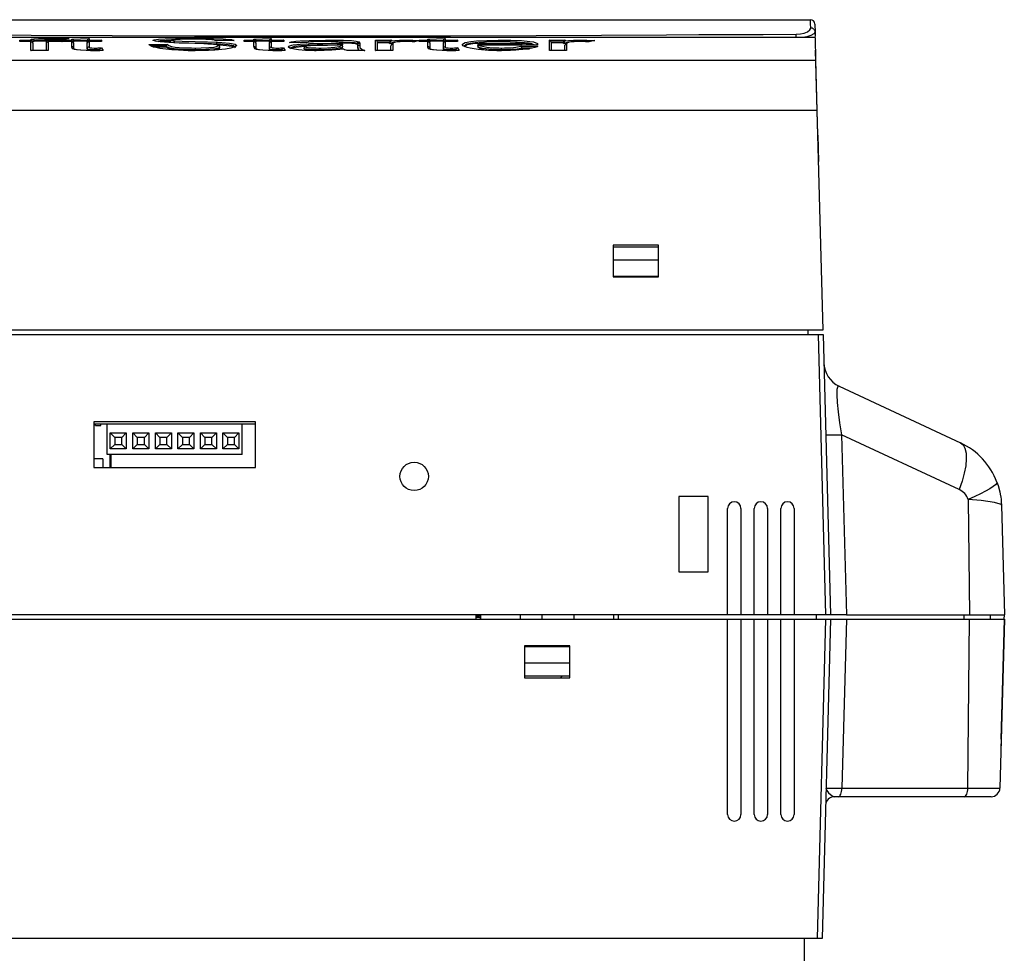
# Model space of a CAD drawing. Extents: x 28 to 402, y 197 to 629.
# Tile 6 of 13: x 291 to 402, y 257 to 363. Entities that reach past the tile are written whole.
import ezdxf

# ---------------------------------------------------------------- set-up
doc = ezdxf.new("R2010")
doc.units = 0
doc.header["$MEASUREMENT"] = 0
doc.layers.get('0').update_dxf_attribs({"linetype": 'CONTINUOUS'})

msp = doc.modelspace()

# ---------------------------------------------------------------- linework, layer by layer
at = {"color": 7, "linetype": 'CONTINUOUS'}
for p, q in [((270.81, 362.64), (380.1, 362.64)), ((380.6, 362.15), (380.62, 361.24)), ((380.62, 361.24), (380.63, 360.73)), ((380.61, 360.63), (260.6, 360.63)), ((290.98, 360.17), (290.98, 360.32)), ((290.98, 360.32), (292.22, 360.32)), ((292.22, 360.17), (290.98, 360.17)), ((292.24, 360.17), (290.99, 360.17)), ((292.22, 360.32), (292.22, 360.38)), ((292.22, 359.18), (292.22, 360.17)), ((292.42, 360.12), (292.36, 360.12)), ((292.4, 360.06), (292.42, 360.06)), ((292.42, 360.18), (292.42, 360.11)), ((292.42, 360.11), (292.42, 360.12)), ((292.42, 360.06), (292.42, 360.11)), ((292.42, 359.99), (292.42, 359.18)), ((292.59, 360.21), (292.59, 360.26)), ((292.59, 360.26), (292.59, 360.26)), ((293.98, 360.11), (293.98, 360.16)), ((294.04, 360.12), (293.98, 360.12)), ((293.98, 360.12), (293.98, 360.11)), ((293.98, 360.06), (293.98, 360.11)), ((293.98, 359.18), (293.98, 359.99)), ((295.71, 360.17), (294.16, 360.17)), ((294.18, 360.36), (294.18, 360.32)), ((294.18, 360.32), (295.73, 360.32)), ((295.73, 360.17), (294.18, 360.17)), ((294.18, 360.17), (294.18, 359.18)), ((295.73, 360.32), (295.73, 360.17)), ((295.74, 360.17), (295.74, 360.32)), ((295.74, 360.32), (296.83, 360.32)), ((296.83, 360.17), (295.74, 360.17)), ((296.85, 360.17), (295.76, 360.17)), ((296.53, 360.52), (296.24, 360.43)), ((296.83, 360.46), (298.78, 360.52)), ((296.83, 360.32), (296.83, 360.46)), ((296.83, 359.6), (296.83, 360.17)), ((297.03, 360.12), (296.96, 360.12)), ((297.01, 360.06), (297.03, 360.06)), ((298.58, 360.31), (297.03, 360.27)), ((297.03, 360.27), (297.03, 360.26)), ((297.03, 360.26), (297.03, 360.11)), ((297.03, 360.21), (298.58, 360.25)), ((297.03, 360.11), (297.03, 360.12)), ((297.03, 360.06), (297.03, 360.11)), ((297.03, 359.99), (297.03, 359.4)), ((298.58, 360.3), (298.58, 360.31)), ((298.58, 360.11), (298.58, 360.3)), ((298.64, 360.12), (298.58, 360.12)), ((298.58, 360.12), (298.58, 360.11)), ((298.58, 360.06), (298.58, 360.11)), ((298.58, 360.06), (298.6, 360.06)), ((298.58, 359.39), (298.58, 359.99)), ((300.16, 360.17), (298.76, 360.17)), ((298.78, 360.52), (298.78, 360.32)), ((298.78, 360.32), (300.18, 360.32)), ((300.18, 360.17), (298.78, 360.17)), ((298.78, 360.17), (298.78, 359.59)), ((300.18, 360.32), (300.18, 360.17)), ((305.53, 359.85), (307.63, 359.85)), ((307.45, 359.65), (305.74, 359.65)), ((307.45, 359.63), (307.45, 359.65)), ((307.45, 359.58), (307.45, 359.63)), ((307.92, 360.13), (307.92, 360.12)), ((307.92, 360.07), (307.92, 360.12)), ((308.35, 360.05), (308.35, 360.05)), ((313.72, 360.28), (312.97, 360.3)), ((315.13, 360.28), (313.03, 360.28)), ((315.11, 360.28), (313.04, 360.28)), ((313.12, 359.83), (313.12, 359.9)), ((313.12, 359.9), (313.12, 359.9)), ((316.27, 360.17), (316.27, 360.32)), ((316.27, 360.32), (317.36, 360.32)), ((317.36, 360.17), (316.27, 360.17)), ((317.38, 360.17), (316.29, 360.17)), ((317.36, 360.46), (319.32, 360.52)), ((317.36, 360.32), (317.36, 360.46)), ((317.36, 359.6), (317.36, 360.17)), ((317.56, 360.12), (317.5, 360.12)), ((317.55, 360.06), (317.56, 360.06)), ((319.12, 360.31), (317.56, 360.27)), ((317.56, 360.27), (317.56, 360.26)), ((317.56, 360.26), (317.56, 360.11)), ((317.56, 360.21), (319.12, 360.25)), ((317.56, 360.11), (317.56, 360.12)), ((317.56, 360.06), (317.56, 360.11)), ((317.56, 359.99), (317.56, 359.4)), ((319.12, 360.3), (319.12, 360.31)), ((319.12, 360.11), (319.12, 360.3)), ((319.18, 360.12), (319.12, 360.12)), ((319.12, 360.12), (319.12, 360.11)), ((319.12, 360.06), (319.12, 360.11)), ((319.12, 360.06), (319.13, 360.06)), ((319.12, 359.39), (319.12, 359.99)), ((320.7, 360.17), (319.3, 360.17)), ((319.32, 360.52), (319.32, 360.32)), ((319.32, 360.32), (320.72, 360.32)), ((320.72, 360.17), (319.32, 360.17)), ((319.32, 360.17), (319.32, 359.59)), ((320.72, 360.32), (320.72, 360.17)), ((323.3, 360.04), (321.36, 360.06)), ((323.51, 359.73), (323.51, 359.73)), ((324.79, 359.76), (324.79, 359.76)), ((327.16, 359.77), (327.16, 359.79)), ((327.36, 359.78), (327.36, 359.83)), ((327.36, 359.8), (327.36, 359.82)), ((327.36, 359.75), (327.36, 359.8)), ((327.36, 359.63), (327.36, 359.57)), ((327.36, 359.61), (327.36, 359.63)), ((329, 359.9), (329, 359.95)), ((329, 359.95), (329, 359.95)), ((329.08, 359.58), (329.08, 359.81)), ((329.28, 360.01), (329.28, 359.78)), ((331.05, 359.18), (331.05, 360.32)), ((331.05, 360.32), (332.85, 360.32)), ((332.65, 360.12), (331.25, 360.12)), ((331.25, 360.12), (331.25, 360.11)), ((331.25, 360.11), (331.25, 359.18)), ((331.25, 360.06), (332.65, 360.06)), ((332.65, 360.11), (332.65, 360.12)), ((332.65, 360), (332.65, 360.11)), ((332.65, 360.01), (332.65, 360)), ((332.65, 359.95), (332.65, 360)), ((332.81, 359.18), (332.81, 359.69)), ((332.85, 360.32), (332.85, 360.26)), ((333.01, 359.89), (333.01, 359.18)), ((335.98, 360.28), (335.45, 360.14)), ((335.98, 360.3), (335.98, 360.32)), ((335.98, 360.32), (336.97, 360.32)), ((335.98, 360.17), (335.98, 360.28)), ((336.97, 360.17), (335.98, 360.17)), ((336.98, 360.17), (335.99, 360.17)), ((336.08, 360.21), (336.08, 360.17)), ((336.97, 360.46), (338.92, 360.52)), ((336.97, 360.32), (336.97, 360.46)), ((336.97, 359.6), (336.97, 360.17)), ((337.16, 360.12), (337.1, 360.12)), ((337.15, 360.06), (337.17, 360.06)), ((337.17, 360.11), (337.16, 360.12)), ((338.72, 360.31), (337.17, 360.27)), ((337.17, 360.27), (337.17, 360.26)), ((337.17, 360.26), (337.17, 360.11)), ((337.17, 360.21), (338.72, 360.25)), ((337.17, 360.06), (337.17, 360.11)), ((337.17, 359.99), (337.17, 359.4)), ((338.72, 360.3), (338.72, 360.31)), ((338.72, 360.11), (338.72, 360.3)), ((338.78, 360.12), (338.72, 360.12)), ((338.72, 360.12), (338.72, 360.11)), ((338.72, 360.06), (338.72, 360.11)), ((338.72, 360.06), (338.74, 360.06)), ((338.72, 359.39), (338.72, 359.99)), ((340.3, 360.17), (338.9, 360.17)), ((338.92, 360.52), (338.92, 360.32)), ((338.92, 360.32), (340.32, 360.32)), ((340.32, 360.17), (338.92, 360.17)), ((338.92, 360.17), (338.92, 359.59)), ((340.32, 360.32), (340.32, 360.17)), ((347.59, 359.8), (342.61, 359.8)), ((342.61, 359.8), (342.61, 359.78)), ((342.61, 359.73), (342.61, 359.78)), ((342.61, 359.73), (342.66, 359.73)), ((342.61, 359.61), (342.61, 359.58)), ((349.31, 359.78), (342.8, 359.78)), ((349.33, 359.78), (342.83, 359.78)), ((342.84, 360), (347.36, 360)), ((347.46, 359.65), (349.36, 359.62)), ((347.59, 359.78), (347.59, 359.8)), ((350.66, 359.18), (350.66, 360.32)), ((350.66, 360.32), (352.46, 360.32)), ((352.26, 360.12), (350.86, 360.12)), ((350.86, 360.12), (350.86, 360.11)), ((350.86, 360.11), (350.86, 359.18)), ((350.86, 360.06), (352.26, 360.06)), ((352.26, 360.11), (352.26, 360.12)), ((352.26, 360), (352.26, 360.11)), ((352.26, 360.01), (352.26, 360)), ((352.26, 359.95), (352.26, 360)), ((352.41, 359.18), (352.41, 359.69)), ((352.46, 360.32), (352.46, 360.26)), ((352.61, 359.89), (352.61, 359.18)), ((355.77, 360.29), (355.14, 360.14)), ((380.61, 360.63), (380.68, 358.09)), ((294.18, 359.18), (292.22, 359.18)), ((294.14, 359.18), (292.25, 359.18)), ((298.58, 359.34), (298.58, 359.39)), ((299.37, 359.16), (299.37, 359.25)), ((299.98, 359.22), (299.98, 359.25)), ((299.98, 359.17), (299.98, 359.22)), ((300.16, 359.45), (300.36, 359.18)), ((305.95, 359.58), (307.45, 359.58)), ((310.75, 359.16), (310.75, 359.25)), ((313.52, 359.52), (313.52, 359.52)), ((313.52, 359.47), (313.52, 359.52)), ((319.12, 359.34), (319.12, 359.39)), ((319.91, 359.16), (319.91, 359.25)), ((320.52, 359.22), (320.52, 359.25)), ((320.52, 359.17), (320.52, 359.22)), ((320.69, 359.45), (320.89, 359.18)), ((323.01, 359.39), (323.01, 359.39)), ((323.01, 359.34), (323.01, 359.39)), ((324.71, 359.16), (324.71, 359.25)), ((327.13, 359.35), (327.13, 359.42)), ((327.13, 359.42), (327.13, 359.42)), ((327.36, 359.58), (327.36, 359.61)), ((327.36, 359.52), (327.36, 359.58)), ((327.36, 359.57), (327.36, 359.57)), ((327.36, 359.52), (327.36, 359.57)), ((329.85, 359.18), (327.88, 359.18)), ((329.8, 359.18), (327.9, 359.18)), ((329.08, 359.53), (329.08, 359.58)), ((333.01, 359.18), (331.05, 359.18)), ((332.98, 359.18), (331.09, 359.18)), ((338.72, 359.34), (338.72, 359.39)), ((339.51, 359.16), (339.51, 359.25)), ((340.12, 359.22), (340.12, 359.25)), ((340.12, 359.17), (340.12, 359.22)), ((340.3, 359.45), (340.5, 359.18)), ((342.61, 359.56), (342.61, 359.58)), ((345.26, 359.16), (345.26, 359.25)), ((348.77, 359.43), (347.57, 359.45)), ((347.57, 359.45), (347.57, 359.43)), ((347.57, 359.37), (347.57, 359.43)), ((347.57, 359.37), (348.43, 359.36)), ((352.61, 359.18), (350.66, 359.18)), ((352.58, 359.18), (350.69, 359.18)), ((380.93, 349.64), (380.67, 359.22)), ((220.17, 358.09), (380.68, 358.09)), ((380.68, 358.09), (380.83, 352.39)), ((380.83, 352.39), (220.02, 352.39)), ((380.83, 352.39), (381.48, 327.64)), ((380.9, 349.64), (380.93, 349.64)), ((380.93, 349.64), (381, 346.64)), ((381, 346.64), (380.98, 346.64)), ((357.87, 337.24), (357.87, 333.64)), ((362.98, 337.24), (357.87, 337.24)), ((357.87, 337.04), (362.98, 337.04)), ((362.98, 333.64), (362.98, 337.24)), ((362.98, 335.54), (357.87, 335.54)), ((357.87, 333.74), (362.98, 333.74)), ((357.87, 333.64), (362.98, 333.64)), ((381.48, 327.64), (219.37, 327.64)), ((379.85, 327.14), (379.85, 327.64)), ((219.83, 327.14), (381.01, 327.14)), ((381.01, 327.14), (381.51, 327.14)), ((381.84, 295.54), (381.01, 327.14)), ((381.51, 327.14), (382.34, 295.54)), ((383.33, 321.32), (397.01, 314.94)), ((299.3, 317.29), (299.3, 312.14)), ((317.54, 317.29), (299.3, 317.29)), ((317.54, 317.04), (299.3, 317.04)), ((299.51, 316.89), (299.51, 317.04)), ((299.51, 316.89), (300.11, 316.89)), ((300.11, 316.89), (300.11, 317.04)), ((300.8, 313.64), (300.8, 317.04)), ((316.04, 313.64), (316.04, 317.04)), ((317.54, 312.14), (317.54, 317.29)), ((301.17, 316.05), (301.67, 315.55)), ((301.17, 316.05), (302.97, 316.05)), ((301.17, 314.25), (301.17, 316.05)), ((301.67, 315.55), (301.67, 314.75)), ((302.47, 315.55), (301.67, 315.55)), ((302.97, 316.05), (302.47, 315.55)), ((302.47, 314.75), (302.47, 315.55)), ((302.97, 316.05), (302.97, 314.25)), ((303.71, 316.05), (304.21, 315.55)), ((303.71, 316.05), (305.51, 316.05)), ((303.71, 314.25), (303.71, 316.05)), ((304.21, 315.55), (304.21, 314.75)), ((305.01, 315.55), (304.21, 315.55)), ((305.51, 316.05), (305.01, 315.55)), ((305.01, 314.75), (305.01, 315.55)), ((305.51, 316.05), (305.51, 314.25)), ((306.25, 316.05), (306.75, 315.55)), ((306.25, 316.05), (308.05, 316.05)), ((306.25, 314.25), (306.25, 316.05)), ((306.75, 315.55), (306.75, 314.75)), ((307.55, 315.55), (306.75, 315.55)), ((308.05, 316.05), (307.55, 315.55)), ((307.55, 314.75), (307.55, 315.55)), ((308.05, 316.05), (308.05, 314.25)), ((308.79, 316.05), (309.29, 315.55)), ((308.79, 316.05), (310.59, 316.05)), ((308.79, 314.25), (308.79, 316.05)), ((309.29, 315.55), (309.29, 314.75)), ((310.09, 315.55), (309.29, 315.55)), ((310.59, 316.05), (310.09, 315.55)), ((310.09, 314.75), (310.09, 315.55)), ((310.59, 316.05), (310.59, 314.25)), ((311.33, 316.05), (311.83, 315.55)), ((311.33, 316.05), (313.13, 316.05)), ((311.33, 314.25), (311.33, 316.05)), ((312.63, 315.55), (311.83, 315.55)), ((311.83, 315.55), (311.83, 314.75)), ((313.13, 316.05), (312.63, 315.55)), ((312.63, 314.75), (312.63, 315.55)), ((313.13, 316.05), (313.13, 314.25)), ((313.87, 314.25), (313.87, 316.05)), ((313.87, 316.05), (315.67, 316.05)), ((313.87, 316.05), (314.37, 315.55)), ((314.37, 315.55), (314.37, 314.75)), ((315.17, 315.55), (314.37, 315.55)), ((315.17, 315.55), (315.67, 316.05)), ((315.17, 314.75), (315.17, 315.55)), ((315.67, 316.05), (315.67, 314.25)), ((396.86, 309.66), (383.61, 315.84)), ((383.61, 315.84), (384.14, 295.54)), ((301.67, 314.75), (301.17, 314.25)), ((302.97, 314.25), (301.17, 314.25)), ((301.67, 314.75), (302.47, 314.75)), ((302.47, 314.75), (302.97, 314.25)), ((304.21, 314.75), (303.71, 314.25)), ((305.51, 314.25), (303.71, 314.25)), ((304.21, 314.75), (305.01, 314.75)), ((305.01, 314.75), (305.51, 314.25)), ((306.75, 314.75), (306.25, 314.25)), ((308.05, 314.25), (306.25, 314.25)), ((306.75, 314.75), (307.55, 314.75)), ((307.55, 314.75), (308.05, 314.25)), ((309.29, 314.75), (308.79, 314.25)), ((310.59, 314.25), (308.79, 314.25)), ((309.29, 314.75), (310.09, 314.75)), ((310.09, 314.75), (310.59, 314.25)), ((311.83, 314.75), (311.33, 314.25)), ((313.13, 314.25), (311.33, 314.25)), ((311.83, 314.75), (312.63, 314.75)), ((312.63, 314.75), (313.13, 314.25)), ((313.87, 314.25), (314.37, 314.75)), ((315.67, 314.25), (313.87, 314.25)), ((314.37, 314.75), (315.17, 314.75)), ((315.17, 314.75), (315.67, 314.25)), ((299.31, 313.14), (299.31, 312.14)), ((300.31, 313.14), (299.31, 313.14)), ((300.31, 313.14), (300.31, 312.14)), ((316.04, 313.64), (300.8, 313.64)), ((301.17, 312.14), (301.17, 313.64)), ((301.25, 312.14), (301.25, 313.64)), ((299.3, 312.14), (317.54, 312.14)), ((368.57, 308.9), (365.27, 308.9)), ((365.27, 308.9), (365.27, 300.4)), ((368.57, 300.4), (368.57, 308.9)), ((397.89, 308.56), (398.03, 295.54)), ((370.76, 295.54), (370.76, 307.54)), ((372.26, 307.54), (372.26, 295.54)), ((373.76, 295.54), (373.76, 307.54)), ((375.26, 307.54), (375.26, 295.54)), ((376.76, 295.54), (376.76, 307.54)), ((378.26, 307.54), (378.26, 295.54)), ((401.62, 307.9), (401.95, 295.54)), ((365.27, 300.4), (368.57, 300.4)), ((370.76, 295.54), (230.08, 295.54)), ((342.42, 295.04), (342.42, 295.54)), ((342.42, 295.44), (342.93, 295.44)), ((342.79, 295.24), (342.42, 295.24)), ((342.94, 295.04), (342.93, 295.54)), ((347.42, 295.04), (347.42, 295.54)), ((349.83, 295.54), (349.82, 295.04)), ((353.42, 295.54), (353.42, 295.04)), ((357.91, 295.54), (357.91, 295.04)), ((358.43, 295.54), (358.42, 295.04)), ((372.26, 295.54), (370.76, 295.54)), ((373.76, 295.54), (372.26, 295.54)), ((375.26, 295.54), (373.76, 295.54)), ((376.76, 295.54), (375.26, 295.54)), ((378.26, 295.54), (376.76, 295.54)), ((381.84, 295.54), (378.26, 295.54)), ((380.73, 295.54), (380.74, 295.04)), ((382.34, 295.54), (381.84, 295.54)), ((384.14, 295.54), (382.34, 295.54)), ((384.14, 295.54), (398.03, 295.54)), ((397.39, 295.54), (397.39, 295.04)), ((398.03, 295.54), (401.95, 295.54)), ((400.34, 295.54), (400.35, 295.04)), ((401.93, 295.04), (401.95, 295.54)), ((230.08, 295.04), (370.76, 295.04)), ((370.76, 295.04), (372.26, 295.04)), ((370.76, 273.04), (370.76, 295.04)), ((372.26, 295.04), (373.76, 295.04)), ((372.26, 295.04), (372.26, 273.04)), ((373.76, 295.04), (375.26, 295.04)), ((373.76, 273.04), (373.76, 295.04)), ((375.26, 295.04), (376.76, 295.04)), ((375.26, 295.04), (375.26, 273.04)), ((376.76, 295.04), (378.26, 295.04)), ((376.76, 273.04), (376.76, 295.04)), ((378.26, 295.04), (381.84, 295.04)), ((378.26, 295.04), (378.26, 273.04)), ((380.9, 259.04), (381.84, 295.04)), ((382.34, 295.04), (381.4, 259.04)), ((381.84, 295.04), (382.34, 295.04)), ((382.34, 295.04), (384.14, 295.04)), ((384.14, 295.04), (383.64, 276.01)), ((384.14, 295.04), (398.03, 295.04)), ((397.83, 276.01), (398.03, 295.04)), ((398.03, 295.04), (401.95, 295.04)), ((401.95, 295.04), (401.45, 276.01)), ((401.59, 281.53), (401.95, 295.04)), ((347.87, 292.04), (347.87, 288.44)), ((352.98, 292.04), (347.87, 292.04)), ((352.98, 291.94), (347.87, 291.94)), ((349.8, 292.04), (349.79, 291.94)), ((352.98, 288.44), (352.98, 292.04)), ((347.87, 290.14), (352.98, 290.14)), ((352.98, 288.64), (347.87, 288.64)), ((352.12, 288.64), (351.92, 288.44)), ((347.87, 288.44), (352.98, 288.44)), ((401.59, 281.53), (401.57, 280.54)), ((383.64, 276.01), (397.83, 276.01)), ((397.83, 276.01), (401.45, 276.01)), ((383.24, 275.04), (382.79, 275.04)), ((397.43, 275.04), (383.24, 275.04)), ((400.45, 275.04), (397.43, 275.04)), ((380.9, 259.04), (219.95, 259.04)), ((379.42, 253.54), (379.42, 259.04)), ((381.4, 259.04), (380.9, 259.04))]:
    msp.add_line(p, q, dxfattribs=at)
at = {"color": 7, "linetype": 'CONTINUOUS', "flags": 128}
for points in [[(380.12, 361.7), (380.1, 362.21), (380.1, 362.37), (380.1, 362.44), (380.1, 362.61), (380.1, 362.64)], [(230.54, 361.02), (236.81, 361.03), (243.01, 361.05), (249.03, 361.07), (257.63, 361.1), (266.1, 361.09), (274.6, 361.05), (283.26, 360.99), (292.24, 360.91), (301.39, 360.86), (310.66, 360.82), (320, 360.81), (329.78, 360.81), (339.52, 360.82), (349.17, 360.86), (356.55, 360.9), (363.87, 360.94), (367.51, 360.96), (371.12, 360.97), (374.77, 360.98), (378.5, 361)], [(378.48, 360.63), (378.48, 360.63), (378.48, 360.7), (378.49, 360.76), (378.49, 360.82), (378.49, 360.88), (378.49, 360.93), (378.5, 360.97), (378.5, 361)], [(378.5, 361), (378.98, 361.04), (379.4, 361.14), (379.76, 361.29), (380.02, 361.48), (380.12, 361.7)], [(380.62, 361.24), (380.48, 361.03), (380.14, 360.85), (379.67, 360.7), (379.25, 360.63)], [(380.62, 361.24), (380.61, 361.33), (380.58, 361.42), (380.53, 361.5), (380.47, 361.57), (380.39, 361.62), (380.31, 361.67), (380.22, 361.69), (380.12, 361.7)], [(290.98, 360.32), (290.98, 360.32), (291.02, 360.32), (291.09, 360.28), (291.14, 360.22), (291.16, 360.18), (291.17, 360.17)], [(290.98, 360.17), (290.98, 360.17), (290.99, 360.17)], [(292.22, 360.38), (292.22, 360.4), (292.25, 360.42), (292.3, 360.44), (292.4, 360.46)], [(292.22, 360.32), (292.22, 360.32), (292.26, 360.32), (292.34, 360.28), (292.38, 360.22), (292.41, 360.18), (292.42, 360.12)], [(292.22, 360.17), (292.22, 360.17), (292.29, 360.16), (292.35, 360.13), (292.39, 360.08), (292.41, 360.04), (292.42, 359.99)], [(292.4, 360.46), (292.55, 360.48), (293.09, 360.51), (293.71, 360.52), (294.78, 360.53), (294.92, 360.53)], [(292.4, 360.46), (292.41, 360.46), (292.44, 360.46), (292.49, 360.43), (292.54, 360.39), (292.57, 360.33), (292.59, 360.26)], [(292.59, 360.26), (292.59, 360.26), (292.5, 360.24), (292.45, 360.22), (292.42, 360.2), (292.42, 360.18)], [(292.42, 360.13), (292.43, 360.15), (292.45, 360.17), (292.59, 360.21)], [(294.08, 360.33), (293.77, 360.32), (293.21, 360.31), (292.72, 360.28), (292.59, 360.26), (292.59, 360.26), (292.59, 360.26)], [(292.59, 360.21), (293.03, 360.24), (293.59, 360.26), (294.03, 360.27)], [(293.98, 360.16), (293.99, 360.23), (294.02, 360.29), (294.07, 360.33), (294.13, 360.36), (294.16, 360.36), (294.18, 360.36)], [(293.98, 360.12), (293.99, 360.18), (294.01, 360.22), (294.06, 360.28), (294.14, 360.32), (294.17, 360.32), (294.18, 360.32)], [(293.98, 359.99), (293.98, 360.04), (294, 360.08), (294.04, 360.13), (294.11, 360.16), (294.17, 360.17), (294.18, 360.17)], [(295.14, 360.44), (294.88, 360.44), (294.54, 360.43), (294.36, 360.42), (294.24, 360.41), (294.13, 360.38), (294.01, 360.25)], [(295.21, 360.44), (294.84, 360.43), (294.58, 360.43), (294.42, 360.42), (294.39, 360.42), (294.28, 360.41), (294.19, 360.39), (294.18, 360.36)], [(294.92, 360.53), (295.1, 360.53), (295.63, 360.53), (295.99, 360.53), (296.34, 360.52), (296.53, 360.52)], [(296.24, 360.43), (295.85, 360.43), (295.62, 360.43), (295.4, 360.44), (295.21, 360.44)], [(295.54, 360.17), (295.54, 360.18), (295.57, 360.22), (295.61, 360.28), (295.69, 360.32), (295.73, 360.32), (295.73, 360.32)], [(295.71, 360.17), (295.73, 360.17), (295.73, 360.17)], [(295.93, 360.17), (295.93, 360.18), (295.9, 360.22), (295.85, 360.28), (295.78, 360.32), (295.74, 360.32), (295.74, 360.32)], [(295.76, 360.17), (295.74, 360.17), (295.74, 360.17)], [(296.83, 360.46), (296.83, 360.46), (296.9, 360.45), (296.95, 360.41), (296.99, 360.37), (297.02, 360.32), (297.03, 360.27)], [(297.03, 360.12), (297.01, 360.18), (296.99, 360.22), (296.94, 360.28), (296.87, 360.32), (296.83, 360.32), (296.83, 360.32)], [(297.03, 359.99), (297.02, 360.04), (297, 360.08), (296.96, 360.13), (296.89, 360.16), (296.83, 360.17), (296.83, 360.17)], [(298.78, 360.52), (298.78, 360.52), (298.7, 360.5), (298.63, 360.44), (298.6, 360.39), (298.59, 360.35), (298.58, 360.31)], [(298.78, 360.32), (298.78, 360.32), (298.74, 360.32), (298.67, 360.28), (298.62, 360.22), (298.59, 360.18), (298.58, 360.12)], [(298.78, 360.17), (298.78, 360.17), (298.71, 360.16), (298.65, 360.13), (298.61, 360.08), (298.59, 360.04), (298.58, 359.99)], [(300.18, 360.32), (300.18, 360.32), (300.14, 360.32), (300.07, 360.28), (300.02, 360.22), (299.99, 360.18), (299.99, 360.17)], [(300.18, 360.17), (300.18, 360.17), (300.16, 360.17)], [(310.82, 359.15), (309.91, 359.16), (308.12, 359.23), (306.76, 359.39), (305.86, 359.6), (305.54, 359.82), (305.53, 359.85)], [(306.01, 360.32), (306.13, 360.38), (306.61, 360.45), (307.35, 360.49), (308.5, 360.52), (309.1, 360.53), (310.42, 360.53)], [(307.91, 360.06), (307.76, 360.06), (306.8, 360.14), (306.26, 360.21), (306.02, 360.29), (306.01, 360.32)], [(308.11, 360.31), (307.46, 360.29), (306.78, 360.25), (306.4, 360.19)], [(306.6, 360.17), (307.01, 360.21), (307.85, 360.24), (307.96, 360.25)], [(307.63, 359.85), (307.63, 359.85), (307.61, 359.85), (307.54, 359.81), (307.49, 359.76), (307.46, 359.71), (307.45, 359.65)], [(310.75, 359.25), (310.32, 359.25), (309.33, 359.28), (308.35, 359.36), (307.91, 359.43), (307.57, 359.54), (307.45, 359.63)], [(307.63, 359.85), (307.77, 359.74), (308.08, 359.63), (308.49, 359.56), (309.4, 359.48), (310.33, 359.45), (310.75, 359.44)], [(312.15, 359.9), (311.23, 359.94), (310.04, 359.98), (308.92, 360.01), (307.91, 360.06)], [(308.12, 360.32), (308.11, 360.32), (308.07, 360.32), (308.01, 360.29), (307.96, 360.25), (307.93, 360.19), (307.92, 360.13)], [(308.35, 360.05), (308.35, 360.05), (308.32, 360.05), (308.09, 360.07), (307.97, 360.09), (307.92, 360.12), (307.92, 360.13), (307.92, 360.13)], [(310.48, 360.44), (309.82, 360.43), (309.04, 360.42), (308.85, 360.41), (308.37, 360.38), (308.17, 360.35), (308.12, 360.32)], [(308.12, 360.32), (308.12, 360.32), (308.16, 360.29), (308.27, 360.27), (308.46, 360.25), (308.49, 360.25)], [(308.49, 360.25), (308.48, 360.25), (308.47, 360.24), (308.42, 360.22), (308.39, 360.17), (308.36, 360.11), (308.35, 360.05)], [(313.12, 359.9), (312.05, 359.94), (310.69, 359.97), (309.2, 360.01), (308.35, 360.05), (308.35, 360.05)], [(308.49, 360.25), (309.27, 360.21), (310.74, 360.17), (312.11, 360.14), (313.2, 360.1)], [(310.42, 360.53), (310.48, 360.53), (311.67, 360.53), (312.81, 360.51), (313.9, 360.48), (314.18, 360.46), (314.83, 360.4), (315.1, 360.31), (315.13, 360.28)], [(313.03, 360.28), (312.88, 360.34), (312.63, 360.38), (312.22, 360.41), (311.92, 360.42), (311.14, 360.43), (310.48, 360.44)], [(310.75, 359.44), (311.42, 359.45), (312.29, 359.49), (312.88, 359.56), (313.15, 359.62), (313.31, 359.7), (313.32, 359.72)], [(315.43, 359.73), (315.3, 359.6), (314.76, 359.44), (314.16, 359.33), (312.96, 359.22), (311.2, 359.15), (310.82, 359.15)], [(313.32, 359.72), (313.31, 359.74), (313.19, 359.8), (313.12, 359.82), (312.79, 359.86), (312.26, 359.9), (312.15, 359.9)], [(313.2, 360.1), (313.2, 360.1), (313.19, 360.09), (313.17, 360.07), (313.15, 360.02), (313.13, 359.96), (313.12, 359.9)], [(315.23, 359.53), (315.23, 359.53), (315.23, 359.55), (315.05, 359.68), (314.47, 359.8), (313.63, 359.87), (313.12, 359.9)], [(313.12, 359.83), (314.27, 359.75), (314.88, 359.66), (315.19, 359.55), (315.23, 359.48)], [(313.2, 360.1), (313.73, 360.07), (314.61, 359.99), (315.23, 359.88), (315.43, 359.75), (315.43, 359.73)], [(313.52, 359.52), (313.51, 359.59), (313.47, 359.65), (313.42, 359.69), (313.36, 359.71), (313.33, 359.72), (313.32, 359.72)], [(315.11, 360.28), (315.13, 360.28), (315.13, 360.28)], [(316.27, 360.32), (316.28, 360.32), (316.31, 360.32), (316.39, 360.28), (316.44, 360.22), (316.46, 360.18), (316.46, 360.17)], [(316.29, 360.17), (316.28, 360.17), (316.27, 360.17)], [(317.36, 360.46), (317.37, 360.46), (317.43, 360.45), (317.49, 360.41), (317.53, 360.37), (317.55, 360.32), (317.56, 360.27)], [(317.36, 360.32), (317.36, 360.32), (317.4, 360.32), (317.48, 360.28), (317.53, 360.22), (317.55, 360.18), (317.56, 360.12)], [(317.56, 359.99), (317.56, 360.04), (317.54, 360.08), (317.5, 360.13), (317.43, 360.16), (317.36, 360.17), (317.36, 360.17)], [(319.32, 360.52), (319.32, 360.52), (319.24, 360.5), (319.17, 360.44), (319.14, 360.39), (319.12, 360.35), (319.12, 360.31)], [(319.32, 360.32), (319.32, 360.32), (319.28, 360.32), (319.2, 360.28), (319.15, 360.22), (319.13, 360.18), (319.12, 360.12)], [(319.32, 360.17), (319.32, 360.17), (319.25, 360.16), (319.18, 360.13), (319.14, 360.08), (319.13, 360.04), (319.12, 359.99)], [(320.72, 360.32), (320.72, 360.32), (320.68, 360.32), (320.6, 360.28), (320.55, 360.22), (320.53, 360.18), (320.53, 360.17)], [(320.72, 360.17), (320.72, 360.17), (320.7, 360.17)], [(321.25, 359.58), (321.31, 359.66), (321.65, 359.77), (321.78, 359.8), (322.56, 359.89), (323.46, 359.93)], [(321.36, 360.06), (321.6, 360.15), (322.09, 360.23), (322.59, 360.27), (323.57, 360.31), (325.41, 360.33), (325.63, 360.33)], [(323.51, 359.73), (323.43, 359.73), (322.66, 359.69), (321.94, 359.6), (321.82, 359.58), (321.51, 359.46), (321.45, 359.38), (321.45, 359.38)], [(321.48, 359.35), (321.6, 359.45), (322.07, 359.56), (322.73, 359.62), (323.2, 359.64)], [(323.6, 360.11), (322.71, 360.07), (322.44, 360.05)], [(325.05, 359.74), (324.26, 359.72), (323.73, 359.7), (323.46, 359.68), (323.28, 359.64), (323.21, 359.6), (323.21, 359.59)], [(325.35, 360.18), (324.81, 360.18), (324.06, 360.16), (323.75, 360.14), (323.46, 360.09), (323.3, 360.04)], [(323.46, 359.93), (323.62, 359.94), (324.12, 359.95), (324.45, 359.95), (324.77, 359.96)], [(323.46, 359.93), (323.46, 359.93), (323.46, 359.93), (323.48, 359.9), (323.5, 359.86), (323.51, 359.8), (323.51, 359.73)], [(324.79, 359.76), (324.48, 359.76), (324.15, 359.75), (323.67, 359.74), (323.51, 359.73)], [(324.71, 359.44), (324.94, 359.44), (325.67, 359.47), (326.47, 359.53), (326.95, 359.62)], [(324.77, 359.96), (325.11, 359.96), (326.05, 359.98), (326.72, 360), (327.16, 360.01)], [(324.77, 359.96), (324.77, 359.95), (324.78, 359.93), (324.78, 359.89), (324.79, 359.83), (324.79, 359.76)], [(327.36, 359.82), (326.76, 359.8), (326.09, 359.78), (325.14, 359.77), (324.79, 359.76)], [(327.16, 359.79), (326.88, 359.78), (326.27, 359.77), (325.66, 359.75), (325.05, 359.74)], [(326.83, 360.14), (326.61, 360.16), (326.15, 360.17), (325.63, 360.18), (325.35, 360.18)], [(325.63, 360.14), (325.63, 360.2), (325.63, 360.26), (325.63, 360.3), (325.63, 360.33), (325.63, 360.33), (325.63, 360.33)], [(325.63, 360.33), (325.8, 360.33), (327.47, 360.32), (328.35, 360.28), (328.88, 360.23), (329.2, 360.15)], [(327.16, 360.03), (327.16, 360.05), (327.13, 360.08), (327.01, 360.12), (326.83, 360.14)], [(327.36, 359.89), (327.35, 359.91), (327.25, 360.04), (327.12, 360.1), (326.84, 360.14)], [(326.95, 359.62), (327.04, 359.65), (327.12, 359.69), (327.16, 359.77)], [(326.95, 359.62), (326.96, 359.61), (326.98, 359.61), (327.03, 359.59), (327.08, 359.54), (327.11, 359.48), (327.13, 359.42)], [(329, 359.95), (329, 359.95), (328.99, 359.96), (328.71, 360.03), (328.23, 360.08), (327.41, 360.12), (326.96, 360.12)], [(327.16, 360.03), (327.18, 360.03), (327.21, 360.03), (327.27, 360), (327.32, 359.96), (327.35, 359.9), (327.36, 359.84)], [(327.16, 360.01), (327.16, 360.01), (327.16, 360.02), (327.16, 360.03)], [(327.16, 360.01), (327.16, 360.01), (327.21, 360), (327.27, 359.97), (327.31, 359.93), (327.34, 359.88), (327.36, 359.82)], [(327.36, 359.63), (327.36, 359.67), (327.34, 359.71), (327.31, 359.75), (327.24, 359.79), (327.16, 359.79), (327.16, 359.79)], [(327.16, 359.77), (327.25, 359.75), (327.26, 359.74), (327.31, 359.7), (327.35, 359.64), (327.36, 359.57)], [(327.23, 360.05), (327.54, 360.05), (328.39, 360.01), (328.79, 359.96), (329, 359.9)], [(327.36, 359.84), (327.36, 359.84), (327.36, 359.83), (327.36, 359.83)], [(327.36, 359.83), (327.36, 359.82), (327.36, 359.81), (327.36, 359.8), (327.36, 359.8)], [(327.36, 359.75), (327.36, 359.77), (327.36, 359.78), (327.36, 359.78)], [(329, 359.95), (329.01, 360.02), (329.05, 360.08), (329.1, 360.12), (329.16, 360.15), (329.19, 360.15), (329.2, 360.15)], [(329.08, 359.81), (329.07, 359.85), (329.06, 359.89), (329.03, 359.93), (329, 359.95), (329, 359.95)], [(329, 359.9), (329.06, 359.83), (329.07, 359.8), (329.08, 359.76)], [(329.08, 359.81), (329.09, 359.88), (329.12, 359.94), (329.17, 359.98), (329.23, 360.01), (329.28, 360.01)], [(329.08, 359.59), (329.09, 359.65), (329.12, 359.71), (329.17, 359.75), (329.24, 359.78), (329.28, 359.78)], [(329.2, 360.15), (329.23, 360.13), (329.26, 360.09), (329.27, 360.05), (329.28, 360.01)], [(329.28, 359.78), (329.28, 359.76), (329.31, 359.51), (329.56, 359.29), (329.85, 359.18)], [(331.05, 360.32), (331.06, 360.32), (331.09, 360.32), (331.17, 360.28), (331.22, 360.22), (331.24, 360.18), (331.25, 360.12)], [(332.85, 360.32), (332.85, 360.32), (332.81, 360.32), (332.74, 360.28), (332.69, 360.22), (332.67, 360.18), (332.65, 360.12)], [(332.85, 360.26), (332.85, 360.26), (332.78, 360.22), (332.69, 360.12), (332.66, 360.06), (332.66, 360.04), (332.65, 360.01)], [(333.25, 360.09), (332.95, 360.05), (332.65, 360.01)], [(332.65, 359.95), (332.98, 360), (333.04, 360)], [(333.01, 359.89), (332.99, 359.89), (332.97, 359.89), (332.9, 359.86), (332.85, 359.82), (332.82, 359.76), (332.81, 359.69)], [(333.15, 360.06), (333.08, 360.03), (332.87, 359.87), (332.84, 359.78)], [(332.85, 360.26), (333.23, 360.3), (333.78, 360.33), (334.37, 360.33), (334.47, 360.33)], [(333.24, 360.08), (333.18, 360.06), (333.07, 359.99), (333.02, 359.94), (333.01, 359.89)], [(334.4, 360.18), (334.26, 360.18), (333.93, 360.17), (333.8, 360.16), (333.47, 360.13), (333.27, 360.09), (333.24, 360.08)], [(335.45, 360.14), (335.21, 360.16), (334.91, 360.17), (334.61, 360.18), (334.4, 360.18)], [(334.47, 360.33), (334.47, 360.33), (334.47, 360.33), (334.47, 360.3), (334.46, 360.26), (334.46, 360.2), (334.46, 360.14)], [(334.47, 360.33), (334.8, 360.33), (335.27, 360.33), (335.68, 360.31), (335.98, 360.3)], [(335.98, 360.32), (335.98, 360.32), (336, 360.32), (336.04, 360.29), (336.07, 360.25), (336.08, 360.21)], [(335.98, 360.3), (335.98, 360.3), (336.02, 360.29)], [(336.02, 360.29), (336.01, 360.29), (335.98, 360.28), (335.98, 360.28)], [(335.99, 360.17), (335.98, 360.17), (335.98, 360.17)], [(336.97, 360.46), (336.97, 360.46), (337.03, 360.45), (337.09, 360.41), (337.13, 360.37), (337.16, 360.32), (337.17, 360.27)], [(336.97, 360.32), (336.97, 360.32), (337.01, 360.32), (337.08, 360.28), (337.13, 360.22), (337.15, 360.18), (337.16, 360.12)], [(337.17, 359.99), (337.16, 360.04), (337.14, 360.08), (337.1, 360.13), (337.03, 360.16), (336.97, 360.17), (336.97, 360.17)], [(338.92, 360.52), (338.92, 360.52), (338.84, 360.5), (338.77, 360.44), (338.74, 360.39), (338.73, 360.35), (338.72, 360.31)], [(338.92, 360.32), (338.92, 360.32), (338.88, 360.32), (338.8, 360.28), (338.76, 360.22), (338.73, 360.18), (338.72, 360.12)], [(338.92, 360.17), (338.92, 360.17), (338.85, 360.16), (338.79, 360.13), (338.75, 360.08), (338.73, 360.04), (338.72, 359.99)], [(340.32, 360.32), (340.32, 360.32), (340.28, 360.32), (340.2, 360.28), (340.16, 360.22), (340.13, 360.18), (340.13, 360.17)], [(340.32, 360.17), (340.32, 360.17), (340.3, 360.17)], [(340.85, 359.85), (340.86, 359.87), (341.16, 360.08), (341.82, 360.2), (342.46, 360.26), (343.6, 360.31), (344.88, 360.33), (345.15, 360.33)], [(345.23, 359.15), (343.81, 359.18), (342.64, 359.27), (341.72, 359.42), (341.4, 359.5), (340.93, 359.71), (340.85, 359.85)], [(343.23, 360.09), (342.59, 360.06), (341.98, 360.01), (341.35, 359.88), (341.05, 359.65), (341.05, 359.65), (341.05, 359.65)], [(341.05, 359.6), (341.38, 359.84), (342.04, 359.95), (342.87, 360.01)], [(342.61, 359.8), (342.63, 359.85), (342.65, 359.9), (342.71, 359.95), (342.8, 359.99), (342.83, 360), (342.84, 360)], [(342.61, 359.61), (342.62, 359.66), (342.64, 359.7), (342.68, 359.75), (342.76, 359.78), (342.83, 359.78), (342.83, 359.78)], [(345.26, 359.25), (344.96, 359.25), (344.18, 359.28), (343.5, 359.34), (343.11, 359.4), (342.75, 359.5), (342.61, 359.61)], [(342.83, 359.78), (342.94, 359.7), (343.27, 359.6), (343.63, 359.53), (344.26, 359.47), (344.98, 359.45), (345.26, 359.44)], [(345.15, 360.18), (344.99, 360.18), (344.23, 360.17), (343.56, 360.13), (343.35, 360.11), (342.99, 360.06), (342.84, 360)], [(345.15, 360.33), (345.15, 360.33), (345.15, 360.33), (345.15, 360.3), (345.15, 360.26), (345.15, 360.2), (345.15, 360.18)], [(345.15, 360.33), (346.31, 360.32), (347.52, 360.28), (348.46, 360.2), (348.88, 360.13), (349.32, 359.94), (349.34, 359.86)], [(346.87, 360.12), (346.86, 360.12), (346.24, 360.16), (346.08, 360.17), (345.15, 360.18)], [(349.36, 359.62), (349.03, 359.49), (348.34, 359.34), (348.08, 359.3), (346.82, 359.19), (345.49, 359.15), (345.23, 359.15)], [(345.26, 359.44), (345.6, 359.45), (346.37, 359.48), (346.9, 359.53), (347.27, 359.6), (347.46, 359.65)], [(347.36, 360), (347.34, 360.01), (347.21, 360.06), (347.02, 360.1), (346.87, 360.12)], [(349.02, 359.78), (348.7, 359.93), (348.3, 360), (347.4, 360.08), (347.04, 360.09)], [(347.33, 360.02), (347.63, 360), (348.43, 359.92), (348.93, 359.81), (348.96, 359.78)], [(347.59, 359.8), (347.57, 359.85), (347.55, 359.9), (347.49, 359.95), (347.39, 359.99), (347.36, 360), (347.36, 360)], [(347.57, 359.45), (347.56, 359.51), (347.54, 359.56), (347.52, 359.61), (347.48, 359.64), (347.46, 359.65), (347.46, 359.65)], [(349.34, 359.86), (349.33, 359.86), (349.3, 359.85), (349.24, 359.83), (349.19, 359.78), (349.19, 359.78)], [(349.31, 359.78), (349.33, 359.78), (349.33, 359.78)], [(349.34, 359.86), (349.34, 359.85), (349.34, 359.84), (349.34, 359.81), (349.33, 359.79), (349.33, 359.78)], [(350.86, 360.12), (350.84, 360.18), (350.82, 360.22), (350.77, 360.28), (350.7, 360.32), (350.66, 360.32), (350.66, 360.32)], [(352.46, 360.32), (352.45, 360.32), (352.42, 360.32), (352.34, 360.28), (352.29, 360.22), (352.27, 360.18), (352.26, 360.12)], [(352.46, 360.26), (352.46, 360.26), (352.38, 360.22), (352.29, 360.12), (352.27, 360.06), (352.26, 360.04), (352.26, 360.01)], [(352.85, 360.09), (352.55, 360.05), (352.26, 360.01)], [(352.26, 359.95), (352.58, 360), (352.64, 360)], [(352.41, 359.69), (352.42, 359.76), (352.46, 359.82), (352.51, 359.86), (352.57, 359.89), (352.59, 359.89), (352.61, 359.89)], [(352.75, 360.06), (352.68, 360.03), (352.47, 359.87), (352.44, 359.78)], [(352.46, 360.26), (352.83, 360.3), (353.39, 360.33), (353.98, 360.33), (354.07, 360.33)], [(352.84, 360.08), (352.78, 360.06), (352.67, 359.99), (352.62, 359.94), (352.61, 359.89)], [(354.01, 360.18), (353.87, 360.18), (353.53, 360.17), (353.41, 360.16), (353.07, 360.13), (352.87, 360.09), (352.84, 360.08)], [(355.14, 360.14), (355, 360.15), (354.75, 360.16), (354.47, 360.17), (354.16, 360.18), (354.01, 360.18)], [(354.07, 360.33), (354.07, 360.33), (354.07, 360.33), (354.07, 360.3), (354.07, 360.26), (354.07, 360.2), (354.07, 360.14)], [(354.07, 360.33), (354.42, 360.33), (354.87, 360.33), (355.26, 360.31), (355.63, 360.3), (355.77, 360.29)], [(292.22, 359.18), (292.22, 359.18), (292.25, 359.18)], [(294.18, 359.18), (294.17, 359.18), (294.14, 359.18)], [(297.03, 359.4), (297.02, 359.47), (296.98, 359.52), (296.93, 359.57), (296.83, 359.6)], [(299.04, 359.15), (298.45, 359.16), (297.81, 359.19), (297.45, 359.23), (297.12, 359.29), (296.93, 359.37), (296.83, 359.53), (296.83, 359.6)], [(298.92, 359.16), (298.55, 359.16), (297.85, 359.19), (297.39, 359.24), (297.14, 359.3), (297.05, 359.33), (297.04, 359.35), (297.03, 359.41)], [(298.78, 359.59), (298.75, 359.59), (298.74, 359.59), (298.68, 359.56), (298.63, 359.52), (298.59, 359.46), (298.58, 359.39)], [(299.37, 359.25), (299.05, 359.25), (298.86, 359.26), (298.73, 359.27), (298.71, 359.28), (298.63, 359.29), (298.6, 359.33), (298.58, 359.38), (298.58, 359.39)], [(298.58, 359.34), (298.59, 359.28), (298.67, 359.22), (298.79, 359.19), (298.95, 359.18), (299.19, 359.17), (299.37, 359.16)], [(298.78, 359.59), (298.78, 359.58), (298.8, 359.52), (298.83, 359.49), (298.87, 359.47), (298.89, 359.47), (298.98, 359.46), (299.1, 359.45), (299.37, 359.44)], [(300.36, 359.18), (299.97, 359.17), (299.94, 359.17), (299.62, 359.16), (299.34, 359.15), (299.04, 359.15)], [(299.37, 359.44), (299.49, 359.44), (299.67, 359.44), (299.82, 359.45), (299.98, 359.45), (300.16, 359.45)], [(299.37, 359.44), (299.37, 359.44), (299.37, 359.41), (299.37, 359.37), (299.37, 359.31), (299.37, 359.25)], [(299.98, 359.25), (299.98, 359.25), (299.84, 359.25), (299.68, 359.25), (299.5, 359.25), (299.37, 359.25)], [(299.37, 359.16), (299.53, 359.16), (299.68, 359.17), (299.98, 359.17)], [(299.98, 359.25), (300, 359.31), (300.02, 359.36), (300.07, 359.41), (300.15, 359.45), (300.16, 359.45), (300.16, 359.45)], [(307.45, 359.58), (307.76, 359.41), (308.21, 359.31), (308.86, 359.24), (309.94, 359.18), (310.75, 359.16)], [(313.52, 359.52), (313.51, 359.5), (313.33, 359.42), (313.03, 359.36), (312.38, 359.3), (311.45, 359.25), (310.75, 359.25)], [(310.75, 359.16), (312.22, 359.21), (312.84, 359.26), (313.3, 359.35), (313.5, 359.44), (313.52, 359.47)], [(310.75, 359.44), (310.75, 359.44), (310.75, 359.41), (310.75, 359.37), (310.75, 359.31), (310.75, 359.25)], [(317.56, 359.4), (317.55, 359.47), (317.52, 359.52), (317.47, 359.57), (317.36, 359.6)], [(319.58, 359.15), (318.98, 359.16), (318.35, 359.19), (317.98, 359.23), (317.66, 359.29), (317.46, 359.37), (317.37, 359.53), (317.36, 359.6)], [(319.46, 359.16), (319.08, 359.16), (318.38, 359.19), (317.92, 359.24), (317.68, 359.3), (317.59, 359.33), (317.57, 359.35), (317.56, 359.41)], [(319.12, 359.39), (319.13, 359.46), (319.16, 359.52), (319.21, 359.56), (319.27, 359.59), (319.28, 359.59), (319.32, 359.59)], [(319.91, 359.25), (319.58, 359.25), (319.4, 359.26), (319.26, 359.27), (319.24, 359.28), (319.17, 359.29), (319.13, 359.33), (319.12, 359.38), (319.12, 359.39)], [(319.12, 359.34), (319.13, 359.28), (319.21, 359.22), (319.33, 359.19), (319.49, 359.18), (319.72, 359.17), (319.91, 359.16)], [(319.32, 359.59), (319.32, 359.58), (319.33, 359.52), (319.36, 359.49), (319.41, 359.47), (319.42, 359.47), (319.52, 359.46), (319.63, 359.45), (319.91, 359.44)], [(320.89, 359.18), (320.5, 359.17), (320.48, 359.17), (320.16, 359.16), (319.87, 359.15), (319.58, 359.15)], [(319.91, 359.44), (320.03, 359.44), (320.2, 359.44), (320.36, 359.45), (320.52, 359.45), (320.69, 359.45)], [(319.91, 359.25), (319.91, 359.31), (319.91, 359.37), (319.91, 359.41), (319.91, 359.44), (319.91, 359.44)], [(320.52, 359.25), (320.52, 359.25), (320.38, 359.25), (320.22, 359.25), (320.03, 359.25), (319.91, 359.25)], [(319.91, 359.16), (320.06, 359.16), (320.21, 359.17), (320.52, 359.17)], [(320.52, 359.25), (320.53, 359.31), (320.56, 359.36), (320.61, 359.41), (320.68, 359.45), (320.69, 359.45), (320.69, 359.45)], [(324.35, 359.15), (323.19, 359.18), (322.37, 359.24), (321.92, 359.3), (321.41, 359.44), (321.26, 359.56), (321.25, 359.58)], [(323.01, 359.39), (323.02, 359.46), (323.05, 359.52), (323.1, 359.56), (323.17, 359.59), (323.2, 359.59), (323.21, 359.59)], [(324.71, 359.25), (324.31, 359.25), (323.72, 359.27), (323.36, 359.3), (323.29, 359.31), (323.07, 359.35), (323.01, 359.39)], [(323.01, 359.34), (323.1, 359.28), (323.33, 359.23), (323.64, 359.2), (324.18, 359.17), (324.39, 359.17)], [(323.21, 359.59), (323.26, 359.55), (323.43, 359.51), (323.49, 359.5), (323.8, 359.47), (324.33, 359.45), (324.71, 359.44)], [(327.39, 359.33), (327.03, 359.29), (326.14, 359.21), (325.26, 359.16), (324.35, 359.15)], [(324.71, 359.44), (324.71, 359.44), (324.71, 359.41), (324.71, 359.37), (324.71, 359.31), (324.71, 359.25)], [(327.13, 359.42), (326.6, 359.34), (325.74, 359.27), (324.95, 359.25), (324.71, 359.25)], [(327.36, 359.57), (327.36, 359.57), (327.32, 359.5), (327.23, 359.45), (327.13, 359.42), (327.13, 359.42)], [(327.13, 359.35), (327.25, 359.39), (327.31, 359.44), (327.36, 359.52)], [(327.39, 359.33), (327.39, 359.33), (327.41, 359.34), (327.46, 359.33)], [(327.88, 359.18), (327.74, 359.21), (327.57, 359.26), (327.45, 359.31), (327.39, 359.33)], [(327.9, 359.18), (327.89, 359.18), (327.89, 359.18), (327.88, 359.18)], [(329.27, 359.18), (329.11, 359.31), (329.08, 359.45), (329.08, 359.56), (329.08, 359.59)], [(329.08, 359.53), (329.11, 359.27), (329.17, 359.18)], [(329.8, 359.18), (329.85, 359.18), (329.85, 359.18)], [(331.05, 359.18), (331.06, 359.18), (331.09, 359.18)], [(333.01, 359.18), (333.01, 359.18), (332.98, 359.18)], [(337.17, 359.4), (337.15, 359.47), (337.12, 359.52), (337.07, 359.57), (336.97, 359.6)], [(339.18, 359.15), (338.59, 359.16), (337.95, 359.19), (337.59, 359.23), (337.26, 359.29), (337.07, 359.37), (336.97, 359.53), (336.97, 359.6)], [(339.06, 359.16), (338.69, 359.16), (337.98, 359.19), (337.53, 359.24), (337.28, 359.3), (337.19, 359.33), (337.18, 359.35), (337.17, 359.41)], [(338.92, 359.59), (338.89, 359.59), (338.88, 359.59), (338.82, 359.56), (338.77, 359.52), (338.73, 359.46), (338.72, 359.39)], [(339.51, 359.25), (339.19, 359.25), (339, 359.26), (338.87, 359.27), (338.85, 359.28), (338.77, 359.29), (338.74, 359.33), (338.72, 359.38), (338.72, 359.39)], [(338.72, 359.34), (338.73, 359.28), (338.81, 359.22), (338.93, 359.19), (339.09, 359.18), (339.33, 359.17), (339.51, 359.16)], [(338.92, 359.59), (338.92, 359.58), (338.94, 359.52), (338.97, 359.49), (339.01, 359.47), (339.03, 359.47), (339.12, 359.46), (339.24, 359.45), (339.51, 359.44)], [(340.5, 359.18), (340.11, 359.17), (340.08, 359.17), (339.76, 359.16), (339.48, 359.15), (339.18, 359.15)], [(339.51, 359.44), (339.63, 359.44), (339.8, 359.44), (339.96, 359.45), (340.12, 359.45), (340.3, 359.45)], [(339.51, 359.44), (339.51, 359.44), (339.51, 359.41), (339.51, 359.37), (339.51, 359.31), (339.51, 359.25)], [(340.12, 359.25), (340.12, 359.25), (339.98, 359.25), (339.82, 359.25), (339.64, 359.25), (339.51, 359.25)], [(339.51, 359.16), (339.66, 359.16), (339.82, 359.17), (340.12, 359.17)], [(340.3, 359.45), (340.3, 359.45), (340.28, 359.45), (340.21, 359.41), (340.16, 359.36), (340.14, 359.31), (340.12, 359.25)], [(342.61, 359.56), (342.87, 359.4), (343.31, 359.29), (343.97, 359.21), (344.74, 359.17), (345.26, 359.16)], [(345.26, 359.25), (345.26, 359.31), (345.26, 359.37), (345.26, 359.41), (345.26, 359.44), (345.26, 359.44)], [(347.57, 359.43), (347.45, 359.4), (347.03, 359.33), (346.45, 359.28), (345.61, 359.25), (345.26, 359.25)], [(345.26, 359.16), (346.29, 359.19), (346.9, 359.24), (347.37, 359.32), (347.57, 359.37)], [(350.69, 359.18), (350.66, 359.18), (350.66, 359.18)], [(352.58, 359.18), (352.61, 359.18), (352.61, 359.18)], [(383.33, 321.32), (383.17, 321.27), (383.07, 320.94), (383.05, 320.33), (383.09, 319.49), (383.2, 318.43), (383.38, 317.2), (383.61, 315.84)], [(381.81, 315.84), (381.84, 315.84), (381.94, 315.83), (382.09, 315.83), (382.3, 315.83), (382.57, 315.83), (382.88, 315.83), (383.23, 315.84), (383.61, 315.84)], [(397.01, 314.94), (397.3, 314.71), (397.51, 314.32), (397.63, 313.79), (397.66, 313.13), (397.6, 312.36), (397.44, 311.51), (397.19, 310.61), (396.86, 309.66)], [(401.11, 310.52), (401.09, 310.39), (400.95, 310.22), (400.68, 310.01), (400.31, 309.77), (399.83, 309.5), (399.26, 309.2), (398.61, 308.88), (397.89, 308.56)], [(401.11, 310.52), (401.24, 310.13), (401.44, 309.4), (401.49, 309.15), (401.55, 308.81), (401.58, 308.58), (401.59, 308.4), (401.6, 308.28), (401.61, 308.18), (401.61, 308.11), (401.62, 308.06), (401.62, 308.02), (401.62, 307.99), (401.62, 307.97), (401.62, 307.95), (401.62, 307.94), (401.62, 307.94), (401.62, 307.93), (401.62, 307.92), (401.62, 307.9)], [(401.62, 307.9), (401.62, 307.91), (401.62, 307.91), (401.59, 307.97), (401.48, 308.03), (400.83, 308.22), (399.32, 308.43), (397.89, 308.56)], [(342.79, 295.24), (342.82, 295.24), (342.85, 295.26), (342.88, 295.27), (342.9, 295.3), (342.92, 295.33), (342.93, 295.35)], [(381.84, 276.01), (381.84, 276.01), (381.86, 275.86), (382.11, 275.47), (382.53, 275.13), (382.79, 275.04)], [(381.84, 276.01), (381.9, 276.01), (382.06, 276.01), (382.33, 276.01), (382.69, 276.01), (383.14, 276.01), (383.64, 276.01)], [(383.24, 275.04), (383.32, 275.06), (383.39, 275.11), (383.46, 275.2), (383.52, 275.32), (383.57, 275.47), (383.61, 275.64), (383.63, 275.82), (383.64, 276.01)], [(397.43, 275.04), (397.5, 275.06), (397.58, 275.11), (397.65, 275.2), (397.71, 275.32), (397.76, 275.47), (397.79, 275.64), (397.82, 275.82), (397.83, 276.01)]]:
    msp.add_lwpolyline(points, dxfattribs=at)
at = {"color": 7, "linetype": 'CONTINUOUS'}
msp.add_circle((335.42, 311.15), 1.6, dxfattribs=at)
for centre, radius, start, end in [((380.1, 362.14), 0.5, 1.5, 90), ((384.6, 324.04), 3, 181.5, 245), ((393.63, 307.69), 8, 20.6872, 65), ((396.02, 307.85), 2, 20.6872, 65), ((371.51, 307.54), 0.75, 0, 180), ((374.51, 307.54), 0.75, 0, 180), ((377.51, 307.54), 0.75, 0, 180), ((342.79, 295.44), 0.2, 270, 316.5436), ((400.45, 276.04), 1, 270, 358.5), ((382.79, 274.04), 1, 90, 178.5), ((371.51, 273.04), 0.75, 180, 0), ((374.51, 273.04), 0.75, 180, 0), ((377.51, 273.04), 0.75, 180, 0)]:
    msp.add_arc(centre, radius, start, end, dxfattribs=at)

doc.saveas('drawing.dxf')
